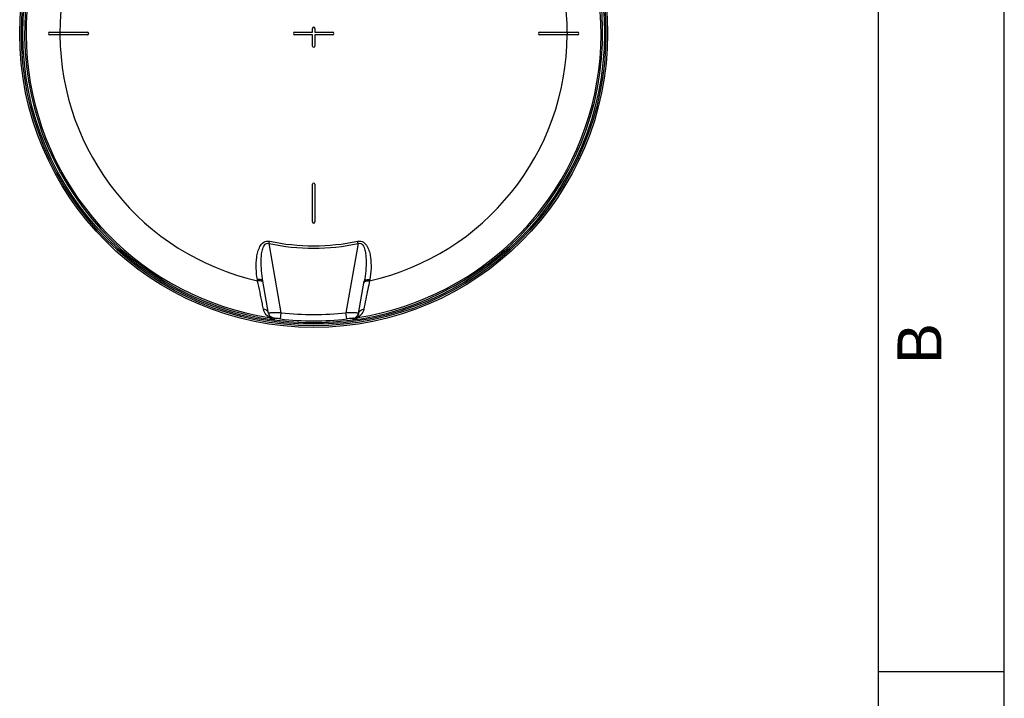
# Model space of a CAD drawing. Header units: millimetres. Extents: x 0 to 297, y 0 to 210.
# Tile 17 of 27: x 219 to 297, y 103 to 157. Entities that reach past the tile are written whole.
import ezdxf

# ---------------------------------------------------------------- set-up
doc = ezdxf.new("R2010")
doc.units = ezdxf.units.MM
doc.header["$LTSCALE"] = 16.335
doc.layers.get('0').update_dxf_attribs({"linetype": 'CONTINUOUS'})
doc.layers.add('08_SURFACES', color=7, linetype='CONTINUOUS')
doc.styles.add('TEXTSTYLE_2', font='arial.ttf')

# ---------------------------------------------------------------- blocks, each defined once
blk = doc.blocks.new('MARGEA4_BL0', base_point=(148.514, 105.014))
at = {"color": 7, "linetype": 'Continuous'}
for p, q in [((297.014, 0.014), (297.014, 210.014)), ((297.014, 0.014), (297.014, 210.014)), ((287.014, 10.014), (287.014, 200.014)), ((297.014, 105.014), (287.014, 105.014))]:
    blk.add_line(p, q, dxfattribs=at)
at = {"color": 2, "linetype": 'Continuous', "style": 'TEXTSTYLE_2', "oblique": 0.00002}
blk.add_text('B', height=3.5, rotation=90, dxfattribs=at).set_placement((292.014, 129.514))

msp = doc.modelspace()

# ---------------------------------------------------------------- linework, layer by layer
at = {"color": 7, "linetype": 'Continuous'}
for p, q in [((297, 0), (297, 210)), ((297.014, 0.014), (297.014, 200.014)), ((238.473, 133.526), (238.019, 136.1)), ((245.628, 133.526), (246.082, 136.1)), ((245.628, 133.526), (245.627, 133.516)), ((238.888, 133.037), (238.912, 133.033))]:
    msp.add_line(p, q, dxfattribs=at)
at = {"color": 9, "linetype": 'Continuous'}
for p, q in [((238.506, 139.102), (238.545, 139.29)), ((239.476, 133.598), (238.506, 139.102)), ((245.596, 139.102), (244.626, 133.598)), ((245.596, 139.102), (245.556, 139.29)), ((237.596, 136.132), (237.578, 136.237)), ((246.524, 136.237), (246.505, 136.132)), ((238.466, 133.569), (238.466, 133.568)), ((239.419, 133.101), (239.476, 133.598)), ((244.683, 133.101), (244.626, 133.598)), ((238.889, 133.16), (238.911, 133.041)), ((238.911, 133.041), (238.912, 133.034)), ((238.911, 133.041), (238.912, 133.034)), ((238.912, 133.034), (238.912, 133.033)), ((245.189, 133.034), (245.202, 133.1)), ((245.189, 133.034), (245.189, 133.033)), ((245.202, 133.1), (245.21, 133.145)), ((245.21, 133.145), (245.213, 133.16))]:
    msp.add_line(p, q, dxfattribs=at)
at = {"color": 7, "linetype": 'Continuous'}
for radius in [23.39, 23.14]:
    msp.add_circle((242.051, 155.818), radius, dxfattribs=at)
at = {"color": 9, "linetype": 'Continuous'}
msp.add_circle((242.051, 155.818), 23.258, dxfattribs=at)
at = {"color": 7, "linetype": 'Continuous'}
for centre, radius, start, end in [((242.051, 155.818), 23, 262.15697, 262.09551), ((238.95, 133.654), 0.492, 190.01286, 195.05423), ((238.964, 133.658), 0.506, 195.0656, 205.97577), ((238.963, 133.657), 0.505, 205.96511, 210.02878)]:
    msp.add_arc(centre, radius, start, end, dxfattribs=at)
at = {"color": 9, "linetype": 'Continuous'}
for centre, radius, start, end in [((242.051, 155.818), 22.878, 113.58727, 261.13404), ((242.051, 155.818), 22.878, 278.86596, 66.41273), ((242.051, 155.818), 17.088, 258.02551, 281.97449), ((242.051, 155.818), 16.896, 258.02552, 281.97449), ((238.102, 133.46), 0.377, 10.04016, 19.29884), ((239.036, 133.625), 0.571, 190.00013, 191.32724), ((239.041, 133.626), 0.576, 191.33855, 199.58861), ((239.045, 133.628), 0.581, 199.57812, 201.00932), ((238.959, 133.655), 0.5, 210.03209, 211.54535), ((242.051, 155.818), 22.369, 263.39023, 276.60977), ((245.114, 121.204), 12.377, 87.91689, 88.32252), ((245.064, 133.625), 0.573, 346.18156, 349.03188), ((245.151, 133.654), 0.492, 344.94576, 349.98714), ((246, 133.46), 0.377, 160.70114, 169.95985), ((239.096, 133.529), 0.543, 224.86479, 227.5823), ((242.051, 155.818), 23, 262.15693, 277.84307), ((242.051, 155.818), 22.869, 263.39023, 276.60977), ((245.025, 134.23), 1.208, 277.83443, 277.95109), ((245.005, 133.53), 0.545, 312.61073, 315.13254)]:
    msp.add_arc(centre, radius, start, end, dxfattribs=at)
for points, knots in [([(237.578, 136.237), (237.527, 136.528), (237.462, 137.119), (237.489, 137.864), (237.606, 138.45), (237.764, 138.872), (238.048, 139.259), (238.392, 139.323), (238.545, 139.29)], [0, 0, 0, 0, 0.246511, 0.49364, 0.617804, 0.742618, 0.869098, 1, 1, 1, 1]), ([(238.019, 136.1), (237.971, 136.375), (237.897, 136.927), (237.866, 137.624), (237.896, 138.18), (237.949, 138.525), (238.03, 138.793), (238.12, 138.98), (238.281, 139.139), (238.439, 139.128), (238.506, 139.102)], [0, 0, 0, 0, 0.24961, 0.499267, 0.624122, 0.748871, 0.811251, 0.873638, 0.936138, 1, 1, 1, 1]), ([(245.556, 139.29), (245.71, 139.323), (246.054, 139.259), (246.337, 138.872), (246.496, 138.45), (246.613, 137.864), (246.639, 137.119), (246.575, 136.528), (246.524, 136.237)], [0, 0, 0, 0, 0.130887, 0.257393, 0.38221, 0.506372, 0.753496, 1, 1, 1, 1]), ([(245.596, 139.102), (245.663, 139.128), (245.822, 139.135), (245.984, 138.979), (246.073, 138.789), (246.154, 138.522), (246.206, 138.178), (246.236, 137.622), (246.205, 136.926), (246.131, 136.374), (246.082, 136.1)], [0, 0, 0, 0, 0.063993, 0.12697, 0.189324, 0.251665, 0.376327, 0.501093, 0.75057, 1, 1, 1, 1]), ([(238.019, 136.1), (238.015, 136.126), (237.906, 136.264), (237.712, 136.25), (237.578, 136.237)], [0, 0, 0, 0, 0.163069, 1, 1, 1, 1]), ([(237.969, 136.081), (237.947, 136.094), (237.829, 136.141), (237.697, 136.142), (237.596, 136.132)], [0, 0, 0, 0, 0.199818, 1, 1, 1, 1]), ([(238.06, 133.874), (238.03, 134.02), (237.878, 134.773), (237.723, 135.525), (237.596, 136.132)], [0, 0, 0, 0, 0.193487, 1, 1, 1, 1]), ([(246.505, 136.132), (246.459, 135.907), (246.302, 135.155), (246.149, 134.402), (246.042, 133.874)], [0, 0, 0, 0, 0.299318, 1, 1, 1, 1]), ([(246.082, 136.1), (246.087, 136.126), (246.195, 136.264), (246.389, 136.25), (246.524, 136.237)], [0, 0, 0, 0, 0.163069, 1, 1, 1, 1]), ([(246.133, 136.081), (246.154, 136.094), (246.273, 136.141), (246.405, 136.142), (246.505, 136.132)], [0, 0, 0, 0, 0.199818, 1, 1, 1, 1]), ([(238.525, 133.214), (238.438, 133.28), (238.221, 133.45), (238.093, 133.712), (238.06, 133.874)], [0, 0, 0, 0, 0.397742, 1, 1, 1, 1]), ([(238.47, 133.569), (238.469, 133.569), (238.468, 133.569), (238.466, 133.569), (238.466, 133.569)], [0, 0, 0, 0, 0.678194, 1, 1, 1, 1]), ([(238.501, 133.571), (238.495, 133.571), (238.484, 133.571), (238.474, 133.57), (238.47, 133.569)], [0, 0, 0, 0, 0.621085, 1, 1, 1, 1]), ([(238.682, 133.577), (238.663, 133.577), (238.602, 133.575), (238.542, 133.573), (238.501, 133.571)], [0, 0, 0, 0, 0.323257, 1, 1, 1, 1]), ([(238.71, 133.146), (238.699, 133.158), (238.608, 133.229), (238.538, 133.328), (238.503, 133.419)], [0, 0, 0, 0, 0.146897, 1, 1, 1, 1]), ([(238.844, 133.046), (238.797, 133.058), (238.683, 133.099), (238.581, 133.167), (238.525, 133.214)], [0, 0, 0, 0, 0.399132, 1, 1, 1, 1]), ([(239.476, 133.598), (239.401, 133.596), (239.136, 133.589), (238.872, 133.583), (238.682, 133.577)], [0, 0, 0, 0, 0.284404, 1, 1, 1, 1]), ([(245.476, 133.576), (245.422, 133.577), (245.138, 133.585), (244.855, 133.592), (244.626, 133.598)], [0, 0, 0, 0, 0.19083, 1, 1, 1, 1]), ([(245.577, 133.214), (245.561, 133.2), (245.454, 133.117), (245.326, 133.057), (245.214, 133.037)], [0, 0, 0, 0, 0.156708, 1, 1, 1, 1]), ([(245.621, 133.488), (245.609, 133.444), (245.562, 133.31), (245.457, 133.212), (245.391, 133.146)], [0, 0, 0, 0, 0.330993, 1, 1, 1, 1]), ([(245.636, 133.568), (245.637, 133.574), (245.595, 133.564), (245.582, 133.572), (245.564, 133.573)], [0, 0, 0, 0, 0.251458, 1, 1, 1, 1]), ([(246.042, 133.874), (246.009, 133.712), (245.881, 133.45), (245.663, 133.28), (245.577, 133.214)], [0, 0, 0, 0, 0.602373, 1, 1, 1, 1]), ([(238.912, 133.034), (238.89, 133.037), (238.858, 133.045), (238.828, 133.059), (238.819, 133.064)], [0, 0, 0, 0, 0.689692, 1, 1, 1, 1]), ([(238.888, 133.037), (238.879, 133.038), (238.865, 133.041), (238.85, 133.044), (238.844, 133.046)], [0, 0, 0, 0, 0.572411, 1, 1, 1, 1]), ([(239.419, 133.101), (239.353, 133.109), (239.235, 133.12), (239.055, 133.153), (238.979, 133.137), (238.887, 133.174), (238.889, 133.16)], [0, 0, 0, 0, 0.372921, 0.696586, 0.920371, 1, 1, 1, 1]), ([(245.213, 133.16), (245.215, 133.174), (245.122, 133.137), (245.046, 133.153), (244.867, 133.12), (244.749, 133.109), (244.683, 133.101)], [0, 0, 0, 0, 0.079736, 0.303788, 0.627303, 1, 1, 1, 1]), ([(245.374, 133.129), (245.366, 133.122), (245.314, 133.077), (245.249, 133.042), (245.192, 133.034)], [0, 0, 0, 0, 0.155378, 1, 1, 1, 1])]:
    msp.add_open_spline(points, degree=3, knots=knots, dxfattribs=at)
for points in [[(238.038, 135.995), (238.032, 136.031), (238.001, 136.062), (237.969, 136.081)], [(246.064, 135.995), (246.07, 136.031), (246.101, 136.062), (246.133, 136.081)], [(238.4, 133.693), (238.323, 133.795), (238.188, 133.861), (238.06, 133.874)], [(238.458, 133.585), (238.444, 133.623), (238.424, 133.66), (238.4, 133.693)], [(238.71, 133.146), (238.657, 133.179), (238.59, 133.212), (238.529, 133.196)], [(238.889, 133.16), (238.749, 133.18), (238.607, 133.272), (238.533, 133.393)], [(245.213, 133.16), (245.395, 133.186), (245.579, 133.348), (245.627, 133.526)], [(245.391, 133.146), (245.445, 133.179), (245.512, 133.212), (245.573, 133.196)], [(245.644, 133.585), (245.657, 133.623), (245.677, 133.66), (245.702, 133.693)], [(245.702, 133.693), (245.779, 133.795), (245.914, 133.861), (246.042, 133.874)], [(238.819, 133.064), (238.786, 133.08), (238.756, 133.103), (238.729, 133.128)]]:
    msp.add_open_spline(points, degree=3, dxfattribs=at)
at = {"layer": '08_SURFACES', "color": 7, "linetype": 'Continuous'}
for p, q in [((241.951, 155.918), (241.951, 156.218)), ((242.151, 156.218), (242.151, 155.918)), ((221.051, 155.918), (224.051, 155.918)), ((224.051, 155.718), (221.051, 155.718)), ((240.551, 155.918), (241.951, 155.918)), ((241.951, 155.718), (240.551, 155.718)), ((241.951, 154.818), (241.951, 155.718)), ((242.151, 155.918), (243.551, 155.918)), ((243.551, 155.718), (242.151, 155.718)), ((242.151, 155.718), (242.151, 154.818)), ((260.051, 155.918), (263.051, 155.918)), ((263.051, 155.718), (260.051, 155.718)), ((241.951, 140.818), (241.951, 143.818)), ((242.151, 143.818), (242.151, 140.818))]:
    msp.add_line(p, q, dxfattribs=at)
at = {"layer": '08_SURFACES', "color": 9, "linetype": 'Continuous'}
for radius, start, end in [(20.184, 118.25191, 179.71613), (20.184, 0.28387, 61.74809), (20.193, 179.71626, 180.28374), (20.184, 180.28387, 257.24988), (20.184, 282.75012, 359.71613), (20.193, 359.71626, 0.28374)]:
    msp.add_arc((242.051, 155.818), radius, start, end, dxfattribs=at)
at = {"layer": '08_SURFACES', "color": 7, "linetype": 'Continuous'}
for centre, start, end in [((242.051, 156.218), 0, 180), ((221.051, 155.818), 90, 270), ((224.051, 155.818), 270, 90), ((240.551, 155.818), 90, 270), ((243.551, 155.818), 270, 90), ((260.051, 155.818), 90, 270), ((263.051, 155.818), 270, 90), ((242.051, 154.818), 180, 360), ((242.051, 143.818), 0, 180), ((242.051, 140.818), 180, 360)]:
    msp.add_arc(centre, 0.1, start, end, dxfattribs=at)

# ---------------------------------------------------------------- block references
at = {"color": 2, "linetype": 'Continuous'}
msp.add_blockref('MARGEA4_BL0', (148.514, 105.014), dxfattribs=at)

doc.saveas('drawing.dxf')
